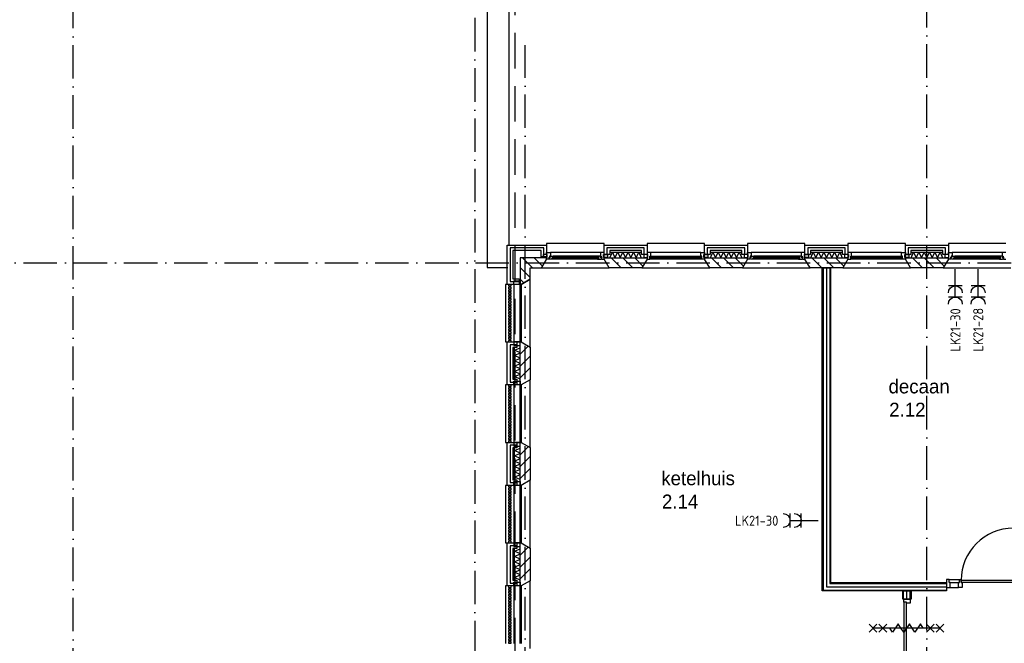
# Model space of a CAD drawing. Header units: millimetres. Extents: x 89505 to 241280, y 191 to 84291.
# Tile 30 of 45: x 165045 to 182693, y 51050 to 62219. Entities that reach past the tile are written whole.
import ezdxf
from ezdxf.enums import TextEntityAlignment as Align

# ---------------------------------------------------------------- set-up
doc = ezdxf.new("R2010")
doc.units = ezdxf.units.MM
doc.header["$LTSCALE"] = 100
doc.linetypes.add('DASHDOT', pattern=[9, 6, -1.5, 0, -1.5])
doc.linetypes.add('HIDDEN', pattern=[9.525, 6.35, -3.175])
doc.layers.get('0').update_dxf_attribs({"linetype": 'CONTINUOUS'})
for name, color, linetype in [('AL$7----_STRAMIEN', 1, 'DASHDOT'), ('AL21----_BUITENWAND', 4, 'CONTINUOUS'), ('AL21K---_ISOLATIE', 1, 'CONTINUOUS'), ('AL22----_BINNENWAND', 7, 'CONTINUOUS'), ('AL27----_DAKEN', 7, 'CONTINUOUS'), ('AL28----_KONSTRUKTIE', 3, 'CONTINUOUS'), ('AL31----_BUITENKOZ', 7, 'CONTINUOUS'), ('AL32----_BINNENKOZ', 7, 'CONTINUOUS'), ('AL32----_DRAAIRICHTING', 1, 'CONTINUOUS'), ('AL65----_BEVEILIGING', 7, 'CONTINUOUS'), ('ALL-----_REFLIJNEN', 8, 'CONTINUOUS'), ('ALXA3---_VOLZWART', 14, 'CONTINUOUS'), ('ALXAB---_PREFABBETON', 1, 'CONTINUOUS'), ('BOUW', 8, 'CONTINUOUS'), ('EB63103-_ATTRIB', 2, 'CONTINUOUS'), ('EL63103-_LICHT-WCD230V', 3, 'CONTINUOUS'), ('LIJN070', 130, 'CONTINUOUS')]:
    doc.layers.add(name, color=color, linetype=linetype)
doc.styles.add('1_8', font='ISO', dxfattribs={"height": 1.8})
doc.styles.add('BURO-025', font='BUROFONT.shx', dxfattribs={"height": 250})
doc.styles.add('NORATT', font='isocp.shx')

# ---------------------------------------------------------------- blocks, each defined once
blk = doc.blocks.new('ES3W2A')
for p, q in [((1.25, 2), (-1.25, 2)), ((0, 2), (0, -3)), ((1.25, 0), (-1.25, 0))]:
    blk.add_line(p, q)
for centre in [(0, 3.25), (0, 1.25)]:
    blk.add_arc(centre, 1.25, 180, 0)
at = {"style": 'NORATT'}
for tag, flags, p in [('VERMOGEN', 9, (-2.5, 5)), ('GROEP', 8, (0, 5)), ('SCHAK', 8, (2.5, 5)), ('GELIJK', 9, (5, 5)), ('TAL', 8, (2.5, 5)), ('KAST', 9, (7, 5))]:
    blk.add_attdef(tag, text='', height=1.8, rotation=90, dxfattribs=dict(at, flags=flags)).set_placement(p, align=Align.MIDDLE_CENTER)
at = {"style": 'NORATT', "width": 0.7, "flags": 8}
blk.add_attdef('DOEL', text='', height=1.8, rotation=90, dxfattribs=at).set_placement((-2.5, 5), align=Align.MIDDLE_LEFT)
at = {"style": 'NORATT', "flags": 9}
blk.add_attdef('M_CODE', text='', height=1.8, dxfattribs=at).set_placement((0, 0), align=Align.MIDDLE_CENTER)

msp = doc.modelspace()

# ---------------------------------------------------------------- linework, layer by layer
at = {"layer": 'AL$7----_STRAMIEN', "color": 1}
for p, q in [((174105, 7175), (174105, 61763)), ((174105, 7175), (174105, 61763)), ((89505, 57863), (239410, 57863))]:
    msp.add_line(p, q, dxfattribs=at)
for points in [[(173205, 76653), (173205, 40315)], [(166005, 38663), (166005, 76516)], [(181305, 7175), (181305, 76516)]]:
    msp.add_lwpolyline(points, dxfattribs=at)
at = {"layer": 'AL21----_BUITENWAND', "color": 8}
for p, q in [((173785, 58183), (174490, 58183)), ((173785, 57478), (173785, 58183)), ((173885, 58083), (173885, 57578)), ((174390, 58083), (173885, 58083)), ((174390, 57973), (174390, 58083)), ((174490, 58183), (174490, 57973)), ((175520, 58183), (176290, 58183)), ((175520, 58014), (175520, 58183)), ((175620, 58083), (175620, 58014)), ((176190, 58083), (175620, 58083)), ((176190, 58014), (176190, 58083)), ((176290, 58183), (176290, 58014)), ((177320, 58183), (178090, 58183)), ((177320, 58014), (177320, 58183)), ((177420, 58083), (177420, 58014)), ((177990, 58083), (177420, 58083)), ((177990, 58014), (177990, 58083)), ((178090, 58183), (178090, 58014)), ((179120, 58183), (179890, 58183)), ((179120, 58014), (179120, 58183)), ((179220, 58083), (179220, 58014)), ((179790, 58083), (179220, 58083)), ((179790, 58014), (179790, 58083)), ((179890, 58183), (179890, 58014)), ((180920, 58183), (181690, 58183)), ((180920, 58014), (180920, 58183)), ((181590, 58083), (181020, 58083)), ((181020, 58083), (181020, 58014)), ((181590, 58014), (181590, 58083)), ((181690, 58183), (181690, 58014)), ((174490, 57973), (174390, 57973)), ((175620, 58014), (175520, 58014)), ((176290, 58014), (176190, 58014)), ((177420, 58014), (177320, 58014)), ((178090, 58014), (177990, 58014)), ((179220, 58014), (179120, 58014)), ((179890, 58014), (179790, 58014)), ((181020, 58014), (180920, 58014)), ((181690, 58014), (181590, 58014)), ((173885, 57578), (173995, 57578)), ((173995, 57578), (173995, 57478)), ((173995, 57478), (173785, 57478)), ((173785, 56448), (173954, 56448)), ((173785, 55678), (173785, 56448)), ((173885, 56348), (173885, 55778)), ((173954, 56348), (173885, 56348)), ((173954, 56448), (173954, 56348)), ((173885, 55778), (173954, 55778)), ((173954, 55778), (173954, 55678)), ((173954, 55678), (173785, 55678)), ((173785, 53878), (173785, 54648)), ((173785, 54648), (173954, 54648)), ((173885, 54548), (173885, 53978)), ((173954, 54548), (173885, 54548)), ((173954, 54648), (173954, 54548)), ((173954, 53878), (173785, 53878)), ((173885, 53978), (173954, 53978)), ((173954, 53978), (173954, 53878)), ((173785, 52848), (173954, 52848)), ((173785, 52078), (173785, 52848)), ((173954, 52848), (173954, 52748)), ((173885, 52748), (173885, 52178)), ((173954, 52748), (173885, 52748)), ((173954, 52078), (173785, 52078)), ((173885, 52178), (173954, 52178)), ((173954, 52178), (173954, 52078))]:
    msp.add_line(p, q, dxfattribs=at)
at = {"layer": 'AL21K---_ISOLATIE', "color": 8, "linetype": 'Continuous'}
for p, q in [((175620, 58053), (176190, 58053)), ((175620, 57953), (176190, 57953)), ((175624, 57953), (175668, 58053)), ((175668, 58053), (175715, 57953)), ((175715, 57953), (175763, 58053)), ((175763, 58053), (175810, 57953)), ((175810, 57953), (175858, 58053)), ((175858, 58053), (175905, 57953)), ((175905, 57953), (175953, 58053)), ((175953, 58053), (176000, 57953)), ((176000, 57953), (176048, 58053)), ((176048, 58053), (176095, 57953)), ((176095, 57953), (176143, 58053)), ((176143, 58053), (176186, 57953)), ((177420, 58053), (177990, 58053)), ((177420, 57953), (177990, 57953)), ((177424, 57953), (177468, 58053)), ((177468, 58053), (177515, 57953)), ((177515, 57953), (177563, 58053)), ((177563, 58053), (177610, 57953)), ((177610, 57953), (177658, 58053)), ((177658, 58053), (177705, 57953)), ((177705, 57953), (177753, 58053)), ((177753, 58053), (177800, 57953)), ((177800, 57953), (177848, 58053)), ((177848, 58053), (177895, 57953)), ((177895, 57953), (177943, 58053)), ((177943, 58053), (177986, 57953)), ((179220, 58053), (179790, 58053)), ((179220, 57953), (179790, 57953)), ((179224, 57953), (179268, 58053)), ((179268, 58053), (179315, 57953)), ((179315, 57953), (179363, 58053)), ((179363, 58053), (179410, 57953)), ((179410, 57953), (179458, 58053)), ((179458, 58053), (179505, 57953)), ((179505, 57953), (179553, 58053)), ((179553, 58053), (179600, 57953)), ((179600, 57953), (179648, 58053)), ((179648, 58053), (179695, 57953)), ((179695, 57953), (179743, 58053)), ((179743, 58053), (179786, 57953)), ((181020, 58053), (181590, 58053)), ((181020, 57953), (181590, 57953)), ((181024, 57953), (181068, 58053)), ((181068, 58053), (181115, 57953)), ((181115, 57953), (181163, 58053)), ((181163, 58053), (181210, 57953)), ((181210, 57953), (181258, 58053)), ((181258, 58053), (181305, 57953)), ((181305, 57953), (181353, 58053)), ((181353, 58053), (181400, 57953)), ((181400, 57953), (181448, 58053)), ((181448, 58053), (181495, 57953)), ((181495, 57953), (181543, 58053)), ((181543, 58053), (181586, 57953)), ((173915, 55778), (173915, 56348)), ((173915, 56301), (174015, 56344)), ((174015, 56253), (173915, 56301)), ((174015, 55778), (174015, 56348)), ((173915, 56206), (174015, 56253)), ((174015, 56158), (173915, 56206)), ((173915, 56111), (174015, 56158)), ((174015, 56063), (173915, 56111)), ((173915, 56016), (174015, 56063)), ((174015, 55968), (173915, 56016)), ((173915, 55921), (174015, 55968)), ((174015, 55873), (173915, 55921)), ((173915, 55826), (174015, 55873)), ((174015, 55783), (173915, 55826)), ((173915, 53978), (173915, 54548)), ((173915, 54501), (174015, 54544)), ((174015, 53978), (174015, 54548)), ((174015, 54453), (173915, 54501)), ((173915, 54406), (174015, 54453)), ((174015, 54358), (173915, 54406)), ((173915, 54311), (174015, 54358)), ((174015, 54263), (173915, 54311)), ((173915, 54216), (174015, 54263)), ((174015, 54168), (173915, 54216)), ((173915, 54121), (174015, 54168)), ((174015, 54073), (173915, 54121)), ((173915, 54026), (174015, 54073)), ((174015, 53983), (173915, 54026)), ((173915, 52178), (173915, 52748)), ((173915, 52701), (174015, 52744)), ((174015, 52653), (173915, 52701)), ((173915, 52606), (174015, 52653)), ((174015, 52558), (173915, 52606)), ((174015, 52178), (174015, 52748)), ((173915, 52511), (174015, 52558)), ((174015, 52463), (173915, 52511)), ((173915, 52416), (174015, 52463)), ((174015, 52368), (173915, 52416)), ((173915, 52321), (174015, 52368)), ((174015, 52273), (173915, 52321)), ((173915, 52226), (174015, 52273)), ((174015, 52183), (173915, 52226))]:
    msp.add_line(p, q, dxfattribs=at)
at = {"layer": 'AL22----_BINNENWAND', "color": 8}
for p, q in [((179430, 51988), (179430, 57773)), ((179430, 57773), (179580, 57773)), ((179580, 57773), (179580, 52138)), ((179580, 52138), (181654, 52138)), ((181654, 52138), (181654, 51988)), ((181654, 51988), (179430, 51988)), ((180872, 51988), (181022, 51988)), ((180872, 51838), (180872, 51988)), ((181022, 51988), (181022, 51838)), ((181022, 51838), (180872, 51838))]:
    msp.add_line(p, q, dxfattribs=at)
at = {"layer": 'AL22----_BINNENWAND', "color": 8, "linetype": 'Continuous'}
for p, q in [((179445, 57773), (179445, 52003)), ((179565, 57773), (179565, 52123)), ((179565, 52123), (181654, 52123)), ((179445, 52003), (181654, 52003)), ((180887, 51838), (180887, 51988)), ((181007, 51838), (181007, 51988))]:
    msp.add_line(p, q, dxfattribs=at)
at = {"layer": 'AL27----_DAKEN', "color": 8}
for p, q in [((173815, 75873), (173815, 58173)), ((173425, 75483), (173425, 57783)), ((173815, 58173), (173795, 58173)), ((173425, 57783), (173795, 57783))]:
    msp.add_line(p, q, dxfattribs=at)
at = {"layer": 'AL28----_KONSTRUKTIE', "color": 8, "linetype": 'Continuous'}
for p, q in [((174015, 57953), (174015, 57478)), ((174490, 57953), (174015, 57953)), ((174398, 57773), (174490, 57933)), ((174490, 57933), (174490, 57953)), ((174195, 57773), (174398, 57773)), ((174195, 57571), (174195, 57773)), ((174035, 57478), (174195, 57571)), ((173805, 57476), (173805, 57451)), ((173856, 57476), (173805, 57476)), ((173805, 57451), (173856, 57451)), ((173805, 57426), (173805, 57401)), ((173856, 57426), (173805, 57426)), ((173805, 57401), (173856, 57401)), ((173805, 57376), (173805, 57351)), ((173856, 57376), (173805, 57376)), ((173856, 57451), (173856, 57476)), ((173856, 57401), (173856, 57426)), ((173856, 57351), (173856, 57376)), ((174015, 57478), (174035, 57478)), ((173805, 57351), (173856, 57351)), ((173805, 57326), (173805, 57301)), ((173856, 57326), (173805, 57326)), ((173805, 57301), (173856, 57301)), ((173805, 57276), (173805, 57251)), ((173856, 57276), (173805, 57276)), ((173805, 57251), (173856, 57251)), ((173805, 57226), (173805, 57201)), ((173856, 57226), (173805, 57226)), ((173805, 57201), (173856, 57201)), ((173856, 57301), (173856, 57326)), ((173856, 57251), (173856, 57276)), ((173856, 57201), (173856, 57226)), ((173805, 57176), (173805, 57151)), ((173856, 57176), (173805, 57176)), ((173805, 57151), (173856, 57151)), ((173805, 57126), (173805, 57101)), ((173856, 57126), (173805, 57126)), ((173805, 57101), (173856, 57101)), ((173805, 57076), (173805, 57051)), ((173856, 57076), (173805, 57076)), ((173805, 57051), (173856, 57051)), ((173805, 57026), (173805, 57001)), ((173856, 57026), (173805, 57026)), ((173856, 57151), (173856, 57176)), ((173856, 57101), (173856, 57126)), ((173856, 57051), (173856, 57076)), ((173856, 57001), (173856, 57026)), ((173805, 57001), (173856, 57001)), ((173805, 56976), (173805, 56951)), ((173856, 56976), (173805, 56976)), ((173805, 56951), (173856, 56951)), ((173805, 56926), (173805, 56901)), ((173856, 56926), (173805, 56926)), ((173805, 56901), (173856, 56901)), ((173805, 56876), (173805, 56851)), ((173856, 56876), (173805, 56876)), ((173805, 56851), (173856, 56851)), ((173856, 56951), (173856, 56976)), ((173856, 56901), (173856, 56926)), ((173856, 56851), (173856, 56876)), ((173805, 56826), (173805, 56801)), ((173856, 56826), (173805, 56826)), ((173805, 56801), (173856, 56801)), ((173805, 56776), (173805, 56751)), ((173856, 56776), (173805, 56776)), ((173805, 56751), (173856, 56751)), ((173805, 56726), (173805, 56701)), ((173856, 56726), (173805, 56726)), ((173805, 56701), (173856, 56701)), ((173805, 56676), (173805, 56651)), ((173856, 56676), (173805, 56676)), ((173856, 56801), (173856, 56826)), ((173856, 56751), (173856, 56776)), ((173856, 56701), (173856, 56726)), ((173856, 56651), (173856, 56676)), ((173805, 56651), (173856, 56651)), ((173805, 56626), (173805, 56601)), ((173856, 56626), (173805, 56626)), ((173805, 56601), (173856, 56601)), ((173805, 56576), (173805, 56551)), ((173856, 56576), (173805, 56576)), ((173805, 56551), (173856, 56551)), ((173805, 56526), (173805, 56501)), ((173856, 56526), (173805, 56526)), ((173805, 56501), (173856, 56501)), ((173805, 56476), (173805, 56451)), ((173856, 56476), (173805, 56476)), ((173856, 56601), (173856, 56626)), ((173856, 56551), (173856, 56576)), ((173856, 56501), (173856, 56526)), ((173856, 56451), (173856, 56476)), ((173805, 56451), (173856, 56451)), ((173805, 55676), (173805, 55651)), ((173856, 55676), (173805, 55676)), ((173805, 55651), (173856, 55651)), ((173805, 55626), (173805, 55601)), ((173856, 55626), (173805, 55626)), ((173805, 55601), (173856, 55601)), ((173856, 55651), (173856, 55676)), ((173856, 55601), (173856, 55626)), ((173805, 55576), (173805, 55551)), ((173856, 55576), (173805, 55576)), ((173805, 55551), (173856, 55551)), ((173805, 55526), (173805, 55501)), ((173856, 55526), (173805, 55526)), ((173805, 55501), (173856, 55501)), ((173805, 55476), (173805, 55451)), ((173856, 55476), (173805, 55476)), ((173805, 55451), (173856, 55451)), ((173805, 55426), (173805, 55401)), ((173856, 55426), (173805, 55426)), ((173856, 55551), (173856, 55576)), ((173856, 55501), (173856, 55526)), ((173856, 55451), (173856, 55476)), ((173856, 55401), (173856, 55426)), ((173805, 55401), (173856, 55401)), ((173805, 55376), (173805, 55351)), ((173856, 55376), (173805, 55376)), ((173805, 55351), (173856, 55351)), ((173805, 55326), (173805, 55301)), ((173856, 55326), (173805, 55326)), ((173805, 55301), (173856, 55301)), ((173805, 55276), (173805, 55251)), ((173856, 55276), (173805, 55276)), ((173805, 55251), (173856, 55251)), ((173856, 55351), (173856, 55376)), ((173856, 55301), (173856, 55326)), ((173856, 55251), (173856, 55276)), ((173805, 55226), (173805, 55201)), ((173856, 55226), (173805, 55226)), ((173805, 55201), (173856, 55201)), ((173805, 55176), (173805, 55151)), ((173856, 55176), (173805, 55176)), ((173805, 55151), (173856, 55151)), ((173805, 55126), (173805, 55101)), ((173856, 55126), (173805, 55126)), ((173805, 55101), (173856, 55101)), ((173805, 55076), (173805, 55051)), ((173856, 55076), (173805, 55076)), ((173856, 55201), (173856, 55226)), ((173856, 55151), (173856, 55176)), ((173856, 55101), (173856, 55126)), ((173856, 55051), (173856, 55076)), ((173805, 55051), (173856, 55051)), ((173805, 55026), (173805, 55001)), ((173856, 55026), (173805, 55026)), ((173805, 55001), (173856, 55001)), ((173805, 54976), (173805, 54951)), ((173856, 54976), (173805, 54976)), ((173805, 54951), (173856, 54951)), ((173805, 54926), (173805, 54901)), ((173856, 54926), (173805, 54926)), ((173805, 54901), (173856, 54901)), ((173856, 55001), (173856, 55026)), ((173856, 54951), (173856, 54976)), ((173856, 54901), (173856, 54926)), ((173805, 54876), (173805, 54851)), ((173856, 54876), (173805, 54876)), ((173805, 54851), (173856, 54851)), ((173805, 54826), (173805, 54801)), ((173856, 54826), (173805, 54826)), ((173805, 54801), (173856, 54801)), ((173805, 54776), (173805, 54751)), ((173856, 54776), (173805, 54776)), ((173805, 54751), (173856, 54751)), ((173805, 54726), (173805, 54701)), ((173856, 54726), (173805, 54726)), ((173856, 54851), (173856, 54876)), ((173856, 54801), (173856, 54826)), ((173856, 54751), (173856, 54776)), ((173856, 54701), (173856, 54726)), ((173805, 54701), (173856, 54701)), ((173805, 54676), (173805, 54651)), ((173856, 54676), (173805, 54676)), ((173805, 54651), (173856, 54651)), ((173856, 54651), (173856, 54676)), ((173805, 53876), (173805, 53851)), ((173856, 53876), (173805, 53876)), ((173805, 53851), (173856, 53851)), ((173856, 53851), (173856, 53876)), ((173805, 53826), (173805, 53801)), ((173856, 53826), (173805, 53826)), ((173805, 53801), (173856, 53801)), ((173805, 53776), (173805, 53751)), ((173856, 53776), (173805, 53776)), ((173805, 53751), (173856, 53751)), ((173805, 53726), (173805, 53701)), ((173856, 53726), (173805, 53726)), ((173805, 53701), (173856, 53701)), ((173805, 53676), (173805, 53651)), ((173856, 53676), (173805, 53676)), ((173856, 53801), (173856, 53826)), ((173856, 53751), (173856, 53776)), ((173856, 53701), (173856, 53726)), ((173856, 53651), (173856, 53676)), ((173805, 53651), (173856, 53651)), ((173805, 53626), (173805, 53601)), ((173856, 53626), (173805, 53626)), ((173805, 53601), (173856, 53601)), ((173805, 53576), (173805, 53551)), ((173856, 53576), (173805, 53576)), ((173805, 53551), (173856, 53551)), ((173805, 53526), (173805, 53501)), ((173856, 53526), (173805, 53526)), ((173805, 53501), (173856, 53501)), ((173805, 53476), (173805, 53451)), ((173856, 53476), (173805, 53476)), ((173856, 53601), (173856, 53626)), ((173856, 53551), (173856, 53576)), ((173856, 53501), (173856, 53526)), ((173856, 53451), (173856, 53476)), ((173805, 53451), (173856, 53451)), ((173805, 53426), (173805, 53401)), ((173856, 53426), (173805, 53426)), ((173805, 53401), (173856, 53401)), ((173805, 53376), (173805, 53351)), ((173856, 53376), (173805, 53376)), ((173805, 53351), (173856, 53351)), ((173805, 53326), (173805, 53301)), ((173856, 53326), (173805, 53326)), ((173805, 53301), (173856, 53301)), ((173856, 53401), (173856, 53426)), ((173856, 53351), (173856, 53376)), ((173856, 53301), (173856, 53326)), ((173805, 53276), (173805, 53251)), ((173856, 53276), (173805, 53276)), ((173805, 53251), (173856, 53251)), ((173805, 53226), (173805, 53201)), ((173856, 53226), (173805, 53226)), ((173805, 53201), (173856, 53201)), ((173805, 53176), (173805, 53151)), ((173856, 53176), (173805, 53176)), ((173805, 53151), (173856, 53151)), ((173805, 53126), (173805, 53101)), ((173856, 53126), (173805, 53126)), ((173856, 53251), (173856, 53276)), ((173856, 53201), (173856, 53226)), ((173856, 53151), (173856, 53176)), ((173856, 53101), (173856, 53126)), ((173805, 53101), (173856, 53101)), ((173805, 53076), (173805, 53051)), ((173856, 53076), (173805, 53076)), ((173805, 53051), (173856, 53051)), ((173805, 53026), (173805, 53001)), ((173856, 53026), (173805, 53026)), ((173805, 53001), (173856, 53001)), ((173805, 52976), (173805, 52951)), ((173856, 52976), (173805, 52976)), ((173805, 52951), (173856, 52951)), ((173856, 53051), (173856, 53076)), ((173856, 53001), (173856, 53026)), ((173856, 52951), (173856, 52976)), ((173805, 52926), (173805, 52901)), ((173856, 52926), (173805, 52926)), ((173805, 52901), (173856, 52901)), ((173805, 52876), (173805, 52851)), ((173856, 52876), (173805, 52876)), ((173805, 52851), (173856, 52851)), ((173856, 52901), (173856, 52926)), ((173856, 52851), (173856, 52876)), ((173805, 52076), (173805, 52051)), ((173856, 52076), (173805, 52076)), ((173856, 52051), (173856, 52076)), ((173805, 52051), (173856, 52051)), ((173805, 52026), (173805, 52001)), ((173856, 52026), (173805, 52026)), ((173805, 52001), (173856, 52001)), ((173805, 51976), (173805, 51951)), ((173856, 51976), (173805, 51976)), ((173805, 51951), (173856, 51951)), ((173805, 51926), (173805, 51901)), ((173856, 51926), (173805, 51926)), ((173805, 51901), (173856, 51901)), ((173856, 52001), (173856, 52026)), ((173856, 51951), (173856, 51976)), ((173856, 51901), (173856, 51926)), ((173805, 51876), (173805, 51851)), ((173856, 51876), (173805, 51876)), ((173805, 51851), (173856, 51851)), ((173805, 51826), (173805, 51801)), ((173856, 51826), (173805, 51826)), ((173805, 51801), (173856, 51801)), ((173805, 51776), (173805, 51751)), ((173856, 51776), (173805, 51776)), ((173805, 51751), (173856, 51751)), ((173805, 51726), (173805, 51701)), ((173856, 51726), (173805, 51726)), ((173856, 51851), (173856, 51876)), ((173856, 51801), (173856, 51826)), ((173856, 51751), (173856, 51776)), ((173856, 51701), (173856, 51726)), ((173805, 51701), (173856, 51701)), ((173805, 51676), (173805, 51651)), ((173856, 51676), (173805, 51676)), ((173805, 51651), (173856, 51651)), ((173805, 51626), (173805, 51601)), ((173856, 51626), (173805, 51626)), ((173805, 51601), (173856, 51601)), ((173805, 51576), (173805, 51551)), ((173856, 51576), (173805, 51576)), ((173805, 51551), (173856, 51551)), ((173856, 51651), (173856, 51676)), ((173856, 51601), (173856, 51626)), ((173856, 51551), (173856, 51576)), ((173805, 51526), (173805, 51501)), ((173856, 51526), (173805, 51526)), ((173805, 51501), (173856, 51501)), ((173805, 51476), (173805, 51451)), ((173856, 51476), (173805, 51476)), ((173805, 51451), (173856, 51451)), ((173805, 51426), (173805, 51401)), ((173856, 51426), (173805, 51426)), ((173805, 51401), (173856, 51401)), ((173805, 51376), (173805, 51351)), ((173856, 51376), (173805, 51376)), ((173856, 51501), (173856, 51526)), ((173856, 51451), (173856, 51476)), ((173856, 51401), (173856, 51426)), ((173856, 51351), (173856, 51376)), ((173805, 51351), (173856, 51351)), ((173805, 51326), (173805, 51301)), ((173856, 51326), (173805, 51326)), ((173805, 51301), (173856, 51301)), ((173805, 51276), (173805, 51251)), ((173856, 51276), (173805, 51276)), ((173805, 51251), (173856, 51251)), ((173805, 51226), (173805, 51201)), ((173856, 51226), (173805, 51226)), ((173805, 51201), (173856, 51201)), ((173856, 51301), (173856, 51326)), ((173856, 51251), (173856, 51276)), ((173856, 51201), (173856, 51226)), ((173805, 51176), (173805, 51151)), ((173856, 51176), (173805, 51176)), ((173805, 51151), (173856, 51151)), ((173805, 51126), (173805, 51101)), ((173856, 51126), (173805, 51126)), ((173805, 51101), (173856, 51101)), ((173805, 51076), (173805, 51051)), ((173856, 51076), (173805, 51076)), ((173805, 51051), (173856, 51051)), ((173856, 51151), (173856, 51176)), ((173856, 51101), (173856, 51126)), ((173856, 51051), (173856, 51076))]:
    msp.add_line(p, q, dxfattribs=at)
at = {"layer": 'AL28----_KONSTRUKTIE', "color": 8}
for p, q in [((175520, 57953), (176290, 57953)), ((175520, 57933), (175520, 57953)), ((175613, 57773), (175520, 57933)), ((176290, 57933), (176198, 57773)), ((176290, 57953), (176290, 57933)), ((177320, 57953), (178090, 57953)), ((177320, 57933), (177320, 57953)), ((177413, 57773), (177320, 57933)), ((178090, 57933), (177998, 57773)), ((178090, 57953), (178090, 57933)), ((179120, 57953), (179890, 57953)), ((179120, 57933), (179120, 57953)), ((179213, 57773), (179120, 57933)), ((179890, 57933), (179798, 57773)), ((179890, 57953), (179890, 57933)), ((180920, 57953), (181690, 57953)), ((180920, 57933), (180920, 57953)), ((181013, 57773), (180920, 57933)), ((181690, 57933), (181598, 57773)), ((181690, 57953), (181690, 57933)), ((176198, 57773), (175613, 57773)), ((177998, 57773), (177413, 57773)), ((179798, 57773), (179213, 57773)), ((181598, 57773), (181013, 57773)), ((174015, 55678), (174015, 56448)), ((174015, 56448), (174035, 56448)), ((174035, 56448), (174195, 56356)), ((174195, 56356), (174195, 55771)), ((174195, 55771), (174035, 55678)), ((174035, 55678), (174015, 55678)), ((174015, 53878), (174015, 54648)), ((174015, 54648), (174035, 54648)), ((174035, 54648), (174195, 54556)), ((174195, 54556), (174195, 53971)), ((174035, 53878), (174015, 53878)), ((174195, 53971), (174035, 53878)), ((174015, 52078), (174015, 52848)), ((174015, 52848), (174035, 52848)), ((174035, 52848), (174195, 52756)), ((174195, 52756), (174195, 52171)), ((174035, 52078), (174015, 52078)), ((174195, 52171), (174035, 52078))]:
    msp.add_line(p, q, dxfattribs=at)
at = {"layer": 'AL31----_BUITENKOZ', "color": 8}
for p, q in [((175520, 58213), (174490, 58213)), ((174490, 58213), (174490, 57933)), ((175520, 57933), (175520, 58213)), ((176290, 58213), (176290, 57933)), ((177320, 58213), (176290, 58213)), ((177320, 57933), (177320, 58213)), ((179120, 58213), (178090, 58213)), ((178090, 58213), (178090, 57933)), ((179120, 57933), (179120, 58213)), ((179890, 58213), (179890, 57933)), ((180920, 58213), (179890, 58213)), ((180920, 57933), (180920, 58213)), ((181690, 58213), (181690, 57933)), ((182720, 58213), (181690, 58213)), ((174490, 57933), (174398, 57773)), ((174429, 58014), (174429, 57958)), ((174500, 58014), (174429, 58014)), ((174429, 57958), (174500, 57958)), ((174490, 58047), (174557, 58047)), ((174490, 58014), (174490, 58047)), ((174500, 58014), (174490, 58014)), ((174490, 57958), (174500, 57958)), ((174490, 57933), (174490, 57958)), ((174534, 57933), (174490, 57933)), ((174500, 57958), (174500, 58014)), ((174500, 57958), (174500, 58014)), ((174534, 57969), (174534, 57933)), ((174540, 57969), (174534, 57969)), ((174537, 57964), (174560, 57964)), ((174537, 57935), (174537, 57964)), ((174544, 57935), (174537, 57935)), ((174540, 57984), (174540, 57969)), ((174557, 57984), (174540, 57984)), ((174547, 57930), (174544, 57935)), ((174589, 57930), (174547, 57930)), ((174552, 57984), (174557, 57984)), ((174552, 57969), (174552, 57984)), ((174560, 57969), (174552, 57969)), ((175453, 58047), (174557, 58047)), ((174557, 58047), (174557, 57984)), ((174557, 57984), (174604, 57984)), ((174560, 57964), (174560, 57969)), ((174589, 57971), (174589, 57930)), ((174606, 57971), (174589, 57971)), ((174589, 57946), (174606, 57946)), ((174589, 57933), (174589, 57946)), ((174606, 57933), (174589, 57933)), ((175421, 57930), (174589, 57930)), ((175406, 57984), (174604, 57984)), ((174604, 57984), (174606, 57971)), ((174606, 57946), (174606, 57933)), ((175406, 57984), (175404, 57971)), ((175404, 57971), (175421, 57971)), ((175404, 57946), (175404, 57933)), ((175421, 57946), (175404, 57946)), ((175404, 57933), (175421, 57933)), ((175453, 57984), (175406, 57984)), ((175421, 57971), (175421, 57930)), ((175421, 57933), (175421, 57946)), ((175421, 57930), (175463, 57930)), ((175450, 57969), (175458, 57969)), ((175450, 57964), (175450, 57969)), ((175473, 57964), (175450, 57964)), ((175453, 58047), (175453, 57984)), ((175520, 58047), (175453, 58047)), ((175458, 57984), (175453, 57984)), ((175453, 57984), (175470, 57984)), ((175458, 57969), (175458, 57984)), ((175463, 57930), (175466, 57935)), ((175466, 57935), (175473, 57935)), ((175470, 57984), (175470, 57969)), ((175470, 57969), (175476, 57969)), ((175473, 57935), (175473, 57964)), ((175476, 57969), (175476, 57933)), ((175476, 57933), (175520, 57933)), ((175510, 58014), (175520, 58014)), ((175510, 57958), (175510, 58014)), ((175510, 58014), (175581, 58014)), ((175510, 57958), (175510, 58014)), ((175520, 57958), (175510, 57958)), ((175581, 57958), (175510, 57958)), ((175520, 58014), (175520, 58047)), ((175520, 57933), (175520, 57958)), ((175613, 57773), (175520, 57933)), ((175581, 58014), (175581, 57958)), ((176290, 57933), (176198, 57773)), ((176229, 58014), (176229, 57958)), ((176300, 58014), (176229, 58014)), ((176229, 57958), (176300, 57958)), ((176300, 57958), (176300, 58014)), ((177270, 57933), (176340, 57933)), ((177253, 58047), (176357, 58047)), ((177310, 58014), (177381, 58014)), ((177310, 57958), (177310, 58014)), ((177381, 57958), (177310, 57958)), ((177413, 57773), (177320, 57933)), ((177381, 58014), (177381, 57958)), ((178090, 57933), (177998, 57773)), ((178029, 58014), (178029, 57958)), ((178100, 58014), (178029, 58014)), ((178029, 57958), (178100, 57958)), ((178090, 58047), (178157, 58047)), ((178090, 58014), (178090, 58047)), ((178100, 58014), (178090, 58014)), ((178090, 57958), (178100, 57958)), ((178090, 57933), (178090, 57958)), ((178134, 57933), (178090, 57933)), ((178100, 57958), (178100, 58014)), ((178100, 57958), (178100, 58014)), ((178134, 57969), (178134, 57933)), ((178140, 57969), (178134, 57969)), ((178137, 57964), (178160, 57964)), ((178137, 57935), (178137, 57964)), ((178144, 57935), (178137, 57935)), ((178140, 57984), (178140, 57969)), ((178157, 57984), (178140, 57984)), ((178147, 57930), (178144, 57935)), ((178189, 57930), (178147, 57930)), ((178152, 57984), (178157, 57984)), ((178152, 57969), (178152, 57984)), ((178160, 57969), (178152, 57969)), ((179053, 58047), (178157, 58047)), ((178157, 58047), (178157, 57984)), ((178157, 57984), (178204, 57984)), ((178160, 57964), (178160, 57969)), ((178189, 57971), (178189, 57930)), ((178206, 57971), (178189, 57971)), ((178189, 57946), (178206, 57946)), ((178189, 57933), (178189, 57946)), ((178206, 57933), (178189, 57933)), ((179021, 57930), (178189, 57930)), ((179006, 57984), (178204, 57984)), ((178204, 57984), (178206, 57971)), ((178206, 57946), (178206, 57933)), ((179006, 57984), (179004, 57971)), ((179004, 57971), (179021, 57971)), ((179004, 57946), (179004, 57933)), ((179021, 57946), (179004, 57946)), ((179004, 57933), (179021, 57933)), ((179053, 57984), (179006, 57984)), ((179021, 57971), (179021, 57930)), ((179021, 57933), (179021, 57946)), ((179021, 57930), (179063, 57930)), ((179050, 57969), (179058, 57969)), ((179050, 57964), (179050, 57969)), ((179073, 57964), (179050, 57964)), ((179053, 58047), (179053, 57984)), ((179120, 58047), (179053, 58047)), ((179058, 57984), (179053, 57984)), ((179053, 57984), (179070, 57984)), ((179058, 57969), (179058, 57984)), ((179063, 57930), (179066, 57935)), ((179066, 57935), (179073, 57935)), ((179070, 57984), (179070, 57969)), ((179070, 57969), (179076, 57969)), ((179073, 57935), (179073, 57964)), ((179076, 57969), (179076, 57933)), ((179076, 57933), (179120, 57933)), ((179110, 58014), (179181, 58014)), ((179110, 57958), (179110, 58014)), ((179110, 58014), (179120, 58014)), ((179110, 57958), (179110, 58014)), ((179181, 57958), (179110, 57958)), ((179120, 57958), (179110, 57958)), ((179120, 58014), (179120, 58047)), ((179120, 57933), (179120, 57958)), ((179213, 57773), (179120, 57933)), ((179181, 58014), (179181, 57958)), ((179890, 57933), (179798, 57773)), ((179829, 58014), (179829, 57958)), ((179900, 58014), (179829, 58014)), ((179829, 57958), (179900, 57958)), ((179900, 57958), (179900, 58014)), ((180870, 57933), (179940, 57933)), ((180853, 58047), (179957, 58047)), ((180910, 58014), (180981, 58014)), ((180910, 57958), (180910, 58014)), ((180981, 57958), (180910, 57958)), ((181013, 57773), (180920, 57933)), ((180981, 58014), (180981, 57958)), ((181690, 57933), (181598, 57773)), ((181629, 58014), (181629, 57958)), ((181700, 58014), (181629, 58014)), ((181629, 57958), (181700, 57958)), ((181690, 58047), (181757, 58047)), ((181690, 58014), (181690, 58047)), ((181700, 58014), (181690, 58014)), ((181690, 57958), (181700, 57958)), ((181690, 57933), (181690, 57958)), ((181734, 57933), (181690, 57933)), ((181700, 57958), (181700, 58014)), ((181700, 57958), (181700, 58014)), ((181734, 57969), (181734, 57933)), ((181740, 57969), (181734, 57969)), ((181737, 57964), (181760, 57964)), ((181737, 57935), (181737, 57964)), ((181744, 57935), (181737, 57935)), ((181740, 57984), (181740, 57969)), ((181757, 57984), (181740, 57984)), ((181747, 57930), (181744, 57935)), ((181789, 57930), (181747, 57930)), ((181752, 57984), (181757, 57984)), ((181752, 57969), (181752, 57984)), ((181760, 57969), (181752, 57969)), ((181757, 58047), (181757, 57984)), ((182653, 58047), (181757, 58047)), ((181757, 57984), (181804, 57984)), ((181760, 57964), (181760, 57969)), ((181789, 57971), (181789, 57930)), ((181806, 57971), (181789, 57971)), ((181789, 57946), (181806, 57946)), ((181789, 57933), (181789, 57946)), ((181806, 57933), (181789, 57933)), ((182621, 57930), (181789, 57930)), ((181804, 57984), (181806, 57971)), ((182606, 57984), (181804, 57984)), ((181806, 57946), (181806, 57933)), ((182606, 57984), (182604, 57971)), ((182604, 57971), (182621, 57971)), ((182604, 57946), (182604, 57933)), ((182621, 57946), (182604, 57946)), ((182604, 57933), (182621, 57933)), ((182653, 57984), (182606, 57984)), ((182621, 57971), (182621, 57930)), ((182621, 57933), (182621, 57946)), ((182621, 57930), (182663, 57930)), ((182650, 57969), (182658, 57969)), ((182650, 57964), (182650, 57969)), ((182673, 57964), (182650, 57964)), ((182653, 58047), (182653, 57984)), ((182720, 58047), (182653, 58047)), ((182658, 57984), (182653, 57984)), ((182653, 57984), (182670, 57984)), ((182658, 57969), (182658, 57984)), ((182663, 57930), (182666, 57935)), ((182666, 57935), (182673, 57935)), ((182670, 57984), (182670, 57969)), ((182670, 57969), (182676, 57969)), ((182673, 57935), (182673, 57964)), ((182676, 57969), (182676, 57933)), ((182676, 57933), (182720, 57933)), ((174398, 57773), (175613, 57773)), ((176198, 57773), (177413, 57773)), ((177998, 57773), (179213, 57773)), ((179798, 57773), (181013, 57773)), ((181598, 57773), (182813, 57773)), ((173901, 57478), (173901, 57545)), ((173901, 57545), (174015, 57545)), ((174015, 57545), (174015, 57478)), ((174195, 57571), (174035, 57478)), ((174195, 56356), (174195, 57571)), ((173755, 57478), (173755, 56448)), ((174035, 57478), (173755, 57478)), ((174015, 57478), (173901, 57478)), ((173901, 57478), (173901, 56448)), ((174015, 57478), (173901, 57478)), ((174015, 56448), (174015, 57478)), ((174035, 57478), (174035, 56448)), ((173755, 56448), (174035, 56448)), ((173901, 56448), (174015, 56448)), ((173901, 56448), (173901, 56381)), ((174015, 56448), (173901, 56448)), ((173901, 56381), (174015, 56381)), ((174015, 56381), (174015, 56448)), ((174035, 56448), (174195, 56356)), ((174195, 55771), (174035, 55678)), ((174195, 54556), (174195, 55771)), ((173755, 55678), (173755, 54648)), ((174035, 55678), (173755, 55678)), ((173901, 55678), (173901, 55745)), ((173901, 55745), (174015, 55745)), ((174015, 55678), (173901, 55678)), ((173901, 55678), (173901, 54648)), ((174015, 55678), (173901, 55678)), ((174015, 55745), (174015, 55678)), ((174015, 54648), (174015, 55678)), ((174035, 55678), (174035, 54648)), ((173755, 54648), (174035, 54648)), ((173901, 54648), (173901, 54581)), ((174015, 54648), (173901, 54648)), ((173901, 54648), (174015, 54648)), ((173901, 54581), (174015, 54581)), ((174015, 54581), (174015, 54648)), ((174035, 54648), (174195, 54556)), ((173755, 53878), (173755, 52848)), ((174035, 53878), (173755, 53878)), ((173901, 53878), (173901, 53945)), ((173901, 53945), (174015, 53945)), ((174015, 53878), (173901, 53878)), ((173901, 53878), (173901, 52848)), ((174015, 53878), (173901, 53878)), ((174015, 53945), (174015, 53878)), ((174015, 52848), (174015, 53878)), ((174195, 53971), (174035, 53878)), ((174035, 53878), (174035, 52848)), ((174195, 52756), (174195, 53971)), ((173755, 52848), (174035, 52848)), ((173901, 52848), (174015, 52848)), ((173901, 52848), (173901, 52781)), ((174015, 52848), (173901, 52848)), ((173901, 52781), (174015, 52781)), ((174015, 52781), (174015, 52848)), ((174035, 52848), (174195, 52756)), ((173755, 52078), (173755, 51048)), ((174035, 52078), (173755, 52078)), ((173901, 52078), (173901, 52145)), ((173901, 52145), (174015, 52145)), ((174015, 52078), (173901, 52078)), ((173901, 52078), (173901, 51048)), ((174015, 52078), (173901, 52078)), ((174015, 52145), (174015, 52078)), ((174015, 51048), (174015, 52078)), ((174195, 52171), (174035, 52078)), ((174035, 52078), (174035, 51048)), ((174195, 50956), (174195, 52171))]:
    msp.add_line(p, q, dxfattribs=at)
at = {"layer": 'AL31----_BUITENKOZ', "color": 8, "linetype": 'Continuous'}
for p, q in [((175419, 57969), (174591, 57969)), ((174591, 57969), (174591, 57948)), ((174591, 57948), (175419, 57948)), ((175419, 57948), (175419, 57969)), ((176290, 58047), (176290, 58014)), ((176357, 58047), (176290, 58047)), ((176290, 58014), (176300, 58014)), ((176290, 57958), (176290, 57933)), ((176290, 57958), (176290, 57958)), ((176300, 57958), (176290, 57958)), ((176290, 57933), (176340, 57933)), ((176300, 58014), (176300, 57958)), ((176340, 57984), (176357, 57984)), ((176340, 57933), (176340, 57984)), ((176340, 57933), (176340, 57933)), ((176345, 57980), (176345, 57959)), ((177265, 57980), (176345, 57980)), ((176345, 57959), (177265, 57959)), ((176357, 58047), (176357, 58047)), ((176357, 58047), (176357, 58047)), ((176357, 58047), (176357, 58047)), ((176357, 58047), (176357, 58047)), ((176357, 57984), (176357, 58047)), ((177253, 58047), (177320, 58047)), ((177253, 58047), (177253, 58047)), ((177253, 58047), (177253, 58047)), ((177253, 58047), (177253, 58047)), ((177253, 58047), (177253, 58047)), ((177253, 57984), (177253, 58047)), ((177270, 57984), (177253, 57984)), ((177265, 57959), (177265, 57980)), ((177270, 57933), (177270, 57984)), ((177320, 57933), (177270, 57933)), ((177270, 57933), (177270, 57933)), ((177310, 58014), (177310, 57958)), ((177320, 58014), (177310, 58014)), ((177310, 57958), (177320, 57958)), ((177320, 58047), (177320, 58014)), ((177320, 57958), (177320, 57933)), ((177320, 57958), (177320, 57958)), ((179019, 57969), (178191, 57969)), ((178191, 57969), (178191, 57948)), ((178191, 57948), (179019, 57948)), ((179019, 57948), (179019, 57969)), ((179890, 58047), (179890, 58014)), ((179957, 58047), (179890, 58047)), ((179890, 58014), (179900, 58014)), ((179890, 57958), (179890, 57933)), ((179890, 57958), (179890, 57958)), ((179900, 57958), (179890, 57958)), ((179890, 57933), (179940, 57933)), ((179900, 58014), (179900, 57958)), ((179940, 57984), (179957, 57984)), ((179940, 57933), (179940, 57984)), ((179940, 57933), (179940, 57933)), ((179945, 57980), (179945, 57959)), ((180865, 57980), (179945, 57980)), ((179945, 57959), (180865, 57959)), ((179957, 58047), (179957, 58047)), ((179957, 58047), (179957, 58047)), ((179957, 58047), (179957, 58047)), ((179957, 58047), (179957, 58047)), ((179957, 57984), (179957, 58047)), ((180853, 58047), (180920, 58047)), ((180853, 58047), (180853, 58047)), ((180853, 58047), (180853, 58047)), ((180853, 58047), (180853, 58047)), ((180853, 58047), (180853, 58047)), ((180853, 57984), (180853, 58047)), ((180870, 57984), (180853, 57984)), ((180865, 57959), (180865, 57980)), ((180870, 57933), (180870, 57984)), ((180920, 57933), (180870, 57933)), ((180870, 57933), (180870, 57933)), ((180910, 58014), (180910, 57958)), ((180920, 58014), (180910, 58014)), ((180910, 57958), (180920, 57958)), ((180920, 58047), (180920, 58014)), ((180920, 57958), (180920, 57933)), ((180920, 57958), (180920, 57958)), ((181791, 57969), (181791, 57948)), ((182619, 57969), (181791, 57969)), ((181791, 57948), (182619, 57948)), ((182619, 57948), (182619, 57969))]:
    msp.add_line(p, q, dxfattribs=at)
at = {"layer": 'AL32----_BINNENKOZ', "color": 8}
for p, q in [((181654, 52190), (181654, 52051)), ((181704, 52190), (181654, 52190)), ((181704, 52139), (181704, 52190)), ((181704, 52190), (181888, 52190)), ((181721, 52139), (181704, 52139)), ((181721, 52051), (181721, 52139)), ((181721, 52139), (181871, 52139)), ((181871, 52139), (181888, 52139)), ((181871, 52051), (181871, 52139)), ((181888, 52190), (181921, 52190)), ((181888, 52139), (181888, 52190)), ((181888, 52190), (181921, 52190)), ((181921, 52190), (181921, 52139)), ((181921, 52179), (182855, 52179)), ((181921, 52139), (181921, 52179)), ((181921, 52139), (181938, 52139)), ((182855, 52139), (181921, 52139)), ((181938, 52139), (181938, 52051)), ((181654, 52051), (181721, 52051)), ((181721, 52051), (181871, 52051)), ((181938, 52051), (181871, 52051)), ((180890, 51788), (180890, 51838)), ((180890, 51838), (181004, 51838)), ((180941, 51788), (180890, 51788)), ((180901, 50854), (180901, 51788)), ((180941, 51771), (180941, 51788)), ((180941, 50854), (180941, 51788)), ((181004, 51771), (180941, 51771)), ((181004, 51838), (181004, 51771))]:
    msp.add_line(p, q, dxfattribs=at)
at = {"layer": 'AL32----_DRAAIRICHTING', "color": 8}
msp.add_arc((182855, 52179), 934, 90, 180, dxfattribs=at)
at = {"layer": 'AL65----_BEVEILIGING', "color": 8, "linetype": 'Continuous'}
for points in [[(180411, 51251), (180271, 51391)], [(180411, 51391), (180271, 51251)], [(180586, 51251), (180446, 51391)], [(180586, 51391), (180446, 51251)], [(180841, 51321), (180791, 51396), (180691, 51246), (180641, 51321)], [(181041, 51321), (180991, 51396), (180891, 51246), (180841, 51321)], [(181241, 51321), (181191, 51396), (181091, 51246), (181041, 51321)], [(181436, 51391), (181296, 51251)], [(181436, 51251), (181296, 51391)], [(181611, 51251), (181471, 51391)], [(181611, 51391), (181471, 51251)], [(181541, 51321), (180341, 51321)]]:
    msp.add_lwpolyline(points, dxfattribs=at)
at = {"layer": 'ALL-----_REFLIJNEN', "color": 8, "linetype": 'Continuous'}
for p, q in [((173835, 58133), (173835, 57528)), ((174440, 58133), (173835, 58133)), ((174440, 57973), (174440, 58133)), ((175570, 58133), (175570, 58014)), ((176240, 58133), (175570, 58133)), ((176240, 58014), (176240, 58133)), ((177370, 58133), (177370, 58014)), ((178040, 58133), (177370, 58133)), ((178040, 58014), (178040, 58133)), ((179170, 58133), (179170, 58014)), ((179840, 58133), (179170, 58133)), ((179840, 58014), (179840, 58133)), ((181640, 58133), (180970, 58133)), ((180970, 58133), (180970, 58014)), ((181640, 58014), (181640, 58133)), ((179505, 57773), (179505, 52063)), ((173835, 57528), (173995, 57528)), ((173835, 56398), (173835, 55728)), ((173954, 56398), (173835, 56398)), ((173835, 55728), (173954, 55728)), ((173835, 54598), (173835, 53928)), ((173954, 54598), (173835, 54598)), ((173835, 53928), (173954, 53928)), ((173835, 52798), (173835, 52128)), ((173954, 52798), (173835, 52798)), ((173835, 52128), (173954, 52128)), ((179505, 52063), (181654, 52063)), ((180947, 51838), (180947, 51988))]:
    msp.add_line(p, q, dxfattribs=at)
at = {"layer": 'ALXA3---_VOLZWART', "color": 8}
for p, q in [((173835, 58133), (173835, 57528)), ((174440, 58133), (173835, 58133)), ((174440, 57973), (174440, 58133)), ((175570, 58133), (175570, 58014)), ((176240, 58133), (175570, 58133)), ((176240, 58014), (176240, 58133)), ((177370, 58133), (177370, 58014)), ((178040, 58133), (177370, 58133)), ((178040, 58014), (178040, 58133)), ((179170, 58133), (179170, 58014)), ((179840, 58133), (179170, 58133)), ((179840, 58014), (179840, 58133)), ((181640, 58133), (180970, 58133)), ((180970, 58133), (180970, 58014)), ((181640, 58014), (181640, 58133)), ((173835, 57528), (173995, 57528)), ((173835, 56398), (173835, 55728)), ((173954, 56398), (173835, 56398)), ((173835, 55728), (173954, 55728)), ((173835, 54598), (173835, 53928)), ((173954, 54598), (173835, 54598)), ((173835, 53928), (173954, 53928)), ((173835, 52798), (173835, 52128)), ((173954, 52798), (173835, 52798)), ((173835, 52128), (173954, 52128))]:
    msp.add_line(p, q, dxfattribs=at)
at = {"layer": 'ALXAB---_PREFABBETON', "color": 8}
for p, q in [((174237, 57773), (174057, 57953)), ((174417, 57806), (174269, 57953)), ((174490, 57945), (174481, 57953)), ((175645, 57953), (175825, 57773)), ((175857, 57953), (176037, 57773)), ((176069, 57953), (176216, 57806)), ((176281, 57953), (176290, 57944)), ((177445, 57953), (177625, 57773)), ((177657, 57953), (177837, 57773)), ((177869, 57953), (178016, 57806)), ((178081, 57953), (178090, 57944)), ((179245, 57953), (179425, 57773)), ((179457, 57953), (179637, 57773)), ((179669, 57953), (179816, 57806)), ((179881, 57953), (179890, 57944)), ((181045, 57953), (181225, 57773)), ((181257, 57953), (181437, 57773)), ((181469, 57953), (181616, 57806)), ((181681, 57953), (181690, 57944)), ((174195, 57603), (174015, 57783)), ((174081, 57505), (174015, 57571)), ((174015, 56439), (174024, 56448)), ((174015, 56227), (174163, 56375)), ((174015, 56015), (174195, 56195)), ((174015, 55803), (174195, 55983)), ((174015, 54639), (174024, 54648)), ((174015, 54427), (174163, 54575)), ((174015, 54215), (174195, 54395)), ((174015, 54003), (174195, 54183)), ((174015, 52839), (174024, 52848)), ((174015, 52627), (174163, 52775)), ((174015, 52415), (174195, 52595)), ((174015, 52203), (174195, 52383))]:
    msp.add_line(p, q, dxfattribs=at)
at = {"layer": 'LIJN070', "linetype": 'HIDDEN'}
msp.add_line((173920, 78175), (173920, 5064), dxfattribs=at)

# ---------------------------------------------------------------- block references
at = {"layer": 'EL63103-_LICHT-WCD230V'}
ref = msp.add_blockref('ES3W2A', (181815, 57452, 1050), dxfattribs=dict(at, xscale=-100, yscale=100, zscale=100, rotation=180))
ref.add_attrib('GROEP', 'LK21-30', dxfattribs={"layer": 'EB63103-_ATTRIB', "color": 1, "height": 180, "rotation": 90, "style": '1_8', "flags": 8}).set_placement((181817, 56274, 1050), align=Align.MIDDLE_LEFT)
ref = msp.add_blockref('ES3W2A', (182223, 57452), dxfattribs=dict(at, xscale=-100, yscale=100, zscale=100, rotation=180))
ref.add_attrib('GROEP', 'LK21-28', dxfattribs={"layer": 'EB63103-_ATTRIB', "color": 1, "height": 180, "rotation": 90, "style": '1_8', "flags": 8}).set_placement((182225, 56274), align=Align.MIDDLE_LEFT)
ref = msp.add_blockref('ES3W2A', (179054, 53250, 1050), dxfattribs=dict(at, xscale=-100, yscale=100, zscale=100, rotation=90))
ref.add_attrib('GROEP', 'LK21-30', dxfattribs={"layer": 'EB63103-_ATTRIB', "color": 1, "height": 180, "style": '1_8', "flags": 8}).set_placement((177867, 53245, 1050), align=Align.MIDDLE_LEFT)

# ---------------------------------------------------------------- texts
at = {"layer": 'BOUW', "style": 'BURO-025'}
for s, p in [('decaan', (180618, 55526)), ('2.12', (180630, 55109)), ('ketelhuis', (176545, 53881)), ('2.14', (176557, 53464))]:
    msp.add_text(s, height=250, dxfattribs=at).set_placement(p)

doc.saveas('drawing.dxf')
